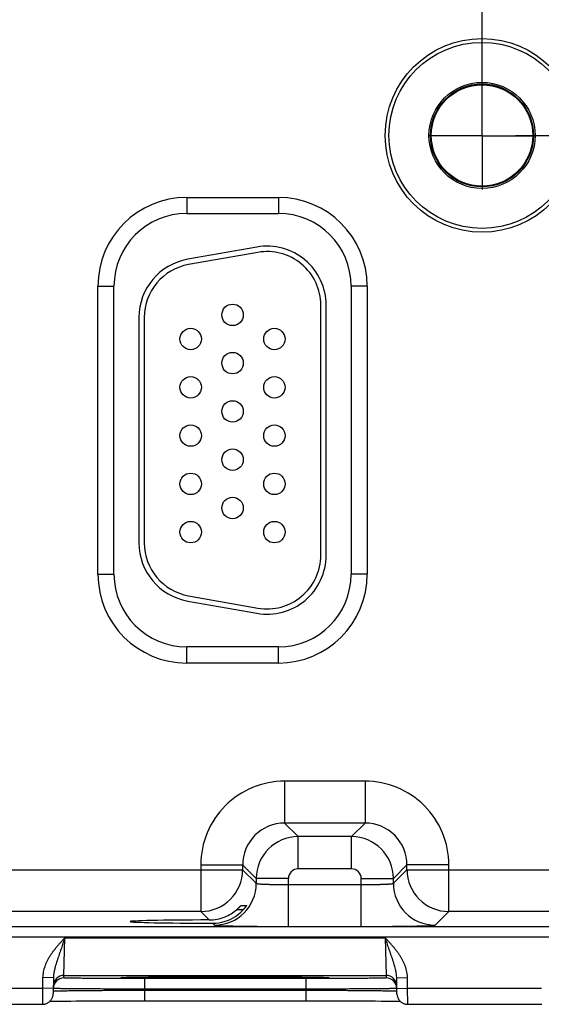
# Model space of a CAD drawing. Header units: inches. Extents: x 0 to 34, y 0 to 22.
# Tile 25 of 78: x 12 to 12.9, y 13.2 to 15.1. Entities that reach past the tile are written whole.
import ezdxf

# ---------------------------------------------------------------- set-up
doc = ezdxf.new("R2010")
doc.units = ezdxf.units.IN
doc.header["$LTSCALE"] = 1.87
doc.header["$MEASUREMENT"] = 0
doc.linetypes.add('CENTER', pattern=[0.6, 0.375, -0.075, 0.075, -0.075])
doc.layers.get('0').update_dxf_attribs({"linetype": 'CONTINUOUS'})
doc.layers.add('02___PRT_ALL_AXES', color=7, linetype='CONTINUOUS')
doc.layers.add('DIMENSIONS', color=7, linetype='CONTINUOUS')
doc.styles.get("Standard").update_dxf_attribs({"font": 'txt', "width": 0.8})
doc.dimstyles.new('DIMSTYLE_1', dxfattribs={"dimtxt": 0.15625, "dimasz": 0.1875, "dimexe": 0.125, "dimexo": 0.0625, "dimgap": 0.09, "dimtad": 0, "dimtih": 1, "dimtoh": 1, "dimzin": 4, "dimdsep": 46, "dimtxsty": 'STANDARD', "dimblk": 'CLOSED', "dimblk1": 'CLOSED', "dimblk2": 'CLOSED', "dimcen": 0.09, "dimadec": 0, "dimazin": 0, "dimtfac": 1, "dimtofl": 0, "dimtmove": 0, "dimatfit": 3, "dimldrblk": 'CLOSED', "dimfxl": 1, "dimtolj": 1, "dimtzin": 4, "dimarcsym": 0})

# ---------------------------------------------------------------- blocks, each defined once
blk = doc.blocks.new('*D3')
at = {"layer": 'DIMENSIONS', "color": 2, "linetype": 'CONTINUOUS'}
blk.add_line((12.8365, 14.9001), (12.8365, 17.3582), dxfattribs=at)
at = {"layer": 'DIMENSIONS', "color": 2, "linetype": 'CONTINUOUS', "insert": (12.7584, 17.4363), "char_height": 0.15625, "width": 1.53125, "attachment_point": 1, "rotation": 90, "line_spacing_factor": 0.9}
blk.add_mtext('5.81{\\Ftxt.shx;\\W1.000000;\\H0.156250; }[147,6]', dxfattribs=at)
blk = doc.blocks.new('_CLOSED')
at = {"color": 0, "linetype": 'BYBLOCK'}
for p, q in [((0, 0), (-1, 0.1667)), ((-1, 0.1667), (-1, -0.1667)), ((-1, -0.1667), (0, 0)), ((-1, 0), (0, 0))]:
    blk.add_line(p, q, dxfattribs=at)
blk = doc.blocks.new('*D18')
at = {"layer": 'DIMENSIONS', "color": 2, "linetype": 'CONTINUOUS'}
blk.add_line((12.899, 14.8376), (14.8719, 14.8376), dxfattribs=at)
at = {"layer": 'DIMENSIONS', "color": 2, "linetype": 'CONTINUOUS', "insert": (14.95, 14.9157), "char_height": 0.15625, "width": 1.40625, "attachment_point": 1, "rotation": 0, "line_spacing_factor": 0.9}
blk.add_mtext('1.83{\\Ftxt.shx;\\W1.000000;\\H0.156250; }[46,6]', dxfattribs=at)

msp = doc.modelspace()

# ---------------------------------------------------------------- linework, layer by layer
at = {"color": 7, "linetype": 'CONTINUOUS'}
for p, q in [((12.286, 14.7221), (12.457, 14.7221)), ((12.286, 14.7221), (12.286, 14.6921)), ((12.457, 14.7221), (12.457, 14.6921)), ((12.286, 14.6921), (12.457, 14.6921)), ((12.4169, 14.6294), (12.2879, 14.6067)), ((12.4186, 14.6196), (12.2896, 14.5968)), ((12.1205, 14.5566), (12.1505, 14.5566)), ((12.1205, 14.0196), (12.1205, 14.5566)), ((12.1505, 14.0196), (12.1505, 14.5566)), ((12.6225, 14.5566), (12.5925, 14.5566)), ((12.5925, 14.5566), (12.5925, 14.0196)), ((12.6225, 14.5566), (12.6225, 14.0196)), ((12.536, 14.0551), (12.536, 14.5211)), ((12.546, 14.0551), (12.546, 14.5211)), ((12.197, 14.4984), (12.197, 14.0779)), ((12.207, 14.4984), (12.207, 14.0779)), ((12.1205, 14.0196), (12.1505, 14.0196)), ((12.6225, 14.0196), (12.5925, 14.0196)), ((12.2879, 13.9695), (12.4169, 13.9468)), ((12.2896, 13.9794), (12.4186, 13.9566)), ((12.457, 13.8841), (12.286, 13.8841)), ((12.286, 13.8541), (12.286, 13.8841)), ((12.457, 13.8541), (12.457, 13.8841)), ((12.457, 13.8541), (12.286, 13.8541)), ((12.6186, 13.6337), (12.4683, 13.6337)), ((12.4683, 13.6337), (12.4683, 13.5558)), ((12.6186, 13.6337), (12.6186, 13.5558)), ((12.6186, 13.5558), (12.4683, 13.5558)), ((12.4683, 13.5558), (12.4937, 13.5304)), ((12.6186, 13.5558), (12.5933, 13.5304)), ((12.5933, 13.5304), (12.4937, 13.5304)), ((12.4937, 13.4704), (12.4937, 13.5304)), ((12.5933, 13.4704), (12.5933, 13.5304)), ((12.3124, 13.4778), (12.3903, 13.4778)), ((12.3124, 13.4778), (12.3124, 13.3908)), ((12.3903, 13.4778), (12.4157, 13.4524)), ((12.3903, 13.4778), (12.3903, 13.4687)), ((12.6966, 13.4778), (12.6713, 13.4524)), ((12.7746, 13.4778), (12.6966, 13.4778)), ((12.6966, 13.4687), (12.6966, 13.4778)), ((12.7746, 13.3908), (12.7746, 13.4778)), ((11.7666, 13.4687), (12.3903, 13.4687)), ((12.3903, 13.4687), (12.4157, 13.4434)), ((12.5933, 13.4704), (12.4937, 13.4704)), ((12.6713, 13.4434), (12.6966, 13.4687)), ((12.6966, 13.4687), (13.3203, 13.4687)), ((12.4757, 13.4524), (12.4157, 13.4524)), ((12.4157, 13.4524), (12.4157, 13.4434)), ((12.4757, 13.363), (12.4757, 13.4524)), ((12.4757, 13.441), (12.6113, 13.441)), ((12.6113, 13.4524), (12.6713, 13.4524)), ((12.6113, 13.363), (12.6113, 13.4524)), ((12.6713, 13.4434), (12.6713, 13.4524)), ((12.3871, 13.402), (12.3974, 13.402)), ((12.3124, 13.3908), (11.8446, 13.3908)), ((12.3124, 13.3908), (12.328, 13.3752)), ((12.3914, 13.3942), (12.3791, 13.3942)), ((12.7493, 13.3654), (12.7746, 13.3908)), ((13.2424, 13.3908), (12.7746, 13.3908)), ((10.066, 13.3629), (13.7362, 13.3629)), ((12.3341, 13.369), (12.3377, 13.3654)), ((12.4757, 13.363), (12.6113, 13.363)), ((10.066, 13.3439), (13.7362, 13.3439)), ((12.0573, 13.2718), (12.0588, 13.3418)), ((12.0588, 13.3418), (12.6562, 13.3418)), ((12.6562, 13.3418), (12.6577, 13.2718)), ((12.0572, 13.2671), (12.0573, 13.2718)), ((12.0573, 13.2718), (12.6577, 13.2718)), ((12.6577, 13.2718), (12.6578, 13.2671)), ((12.0175, 13.2676), (12.0172, 13.2479)), ((12.0375, 13.2673), (12.0175, 13.2676)), ((12.0375, 13.2673), (12.037, 13.2375)), ((12.1661, 13.2679), (12.1661, 13.2679)), ((12.1661, 13.2679), (12.1663, 13.2679)), ((12.1663, 13.2679), (12.1665, 13.2679)), ((12.1665, 13.2679), (12.1668, 13.2679)), ((12.1668, 13.2679), (12.1671, 13.2679)), ((12.1671, 13.2679), (12.1676, 13.2679)), ((12.1676, 13.2679), (12.1683, 13.268)), ((12.1683, 13.268), (12.1695, 13.268)), ((12.1695, 13.268), (12.1708, 13.2681)), ((12.1708, 13.2681), (12.173, 13.2681)), ((12.173, 13.2681), (12.1761, 13.2682)), ((12.1761, 13.2682), (12.1793, 13.2683)), ((12.1793, 13.2683), (12.1832, 13.2684)), ((12.1832, 13.2684), (12.1881, 13.2684)), ((12.1881, 13.2684), (12.194, 13.2685)), ((12.194, 13.2685), (12.2011, 13.2686)), ((12.2011, 13.2686), (12.2072, 13.2687)), ((12.5079, 13.2658), (12.2071, 13.2658)), ((12.2071, 13.2658), (12.2071, 13.2461)), ((12.2072, 13.2687), (12.2143, 13.2688)), ((12.2143, 13.2688), (12.2224, 13.2688)), ((12.2224, 13.2688), (12.2322, 13.2689)), ((12.2322, 13.2689), (12.2445, 13.269)), ((12.2445, 13.269), (12.2545, 13.2691)), ((12.2545, 13.2691), (12.2658, 13.2691)), ((12.2658, 13.2691), (12.2781, 13.2692)), ((12.2781, 13.2692), (12.2908, 13.2692)), ((12.2908, 13.2692), (12.3038, 13.2692)), ((12.3038, 13.2692), (12.317, 13.2693)), ((12.317, 13.2693), (12.3305, 13.2693)), ((12.3305, 13.2693), (12.3441, 13.2693)), ((12.3441, 13.2693), (12.3575, 13.2693)), ((12.3575, 13.2693), (12.3709, 13.2693)), ((12.3709, 13.2693), (12.3845, 13.2693)), ((12.3845, 13.2693), (12.398, 13.2693)), ((12.398, 13.2693), (12.4112, 13.2692)), ((12.4112, 13.2692), (12.4242, 13.2692)), ((12.4242, 13.2692), (12.4369, 13.2692)), ((12.4369, 13.2692), (12.4491, 13.2691)), ((12.4491, 13.2691), (12.4609, 13.2691)), ((12.4609, 13.2691), (12.4722, 13.269)), ((12.4722, 13.269), (12.482, 13.2689)), ((12.482, 13.2689), (12.4904, 13.2689)), ((12.4904, 13.2689), (12.5008, 13.2688)), ((12.5008, 13.2688), (12.5092, 13.2687)), ((12.5079, 13.2658), (12.5079, 13.2461)), ((12.5092, 13.2687), (12.5161, 13.2686)), ((12.5161, 13.2686), (12.5218, 13.2685)), ((12.5218, 13.2685), (12.5266, 13.2684)), ((12.5266, 13.2684), (12.5318, 13.2684)), ((12.5318, 13.2684), (12.5359, 13.2683)), ((12.5359, 13.2683), (12.5393, 13.2682)), ((12.5393, 13.2682), (12.542, 13.2681)), ((12.542, 13.2681), (12.5441, 13.2681)), ((12.5441, 13.2681), (12.5458, 13.268)), ((12.5458, 13.268), (12.5467, 13.268)), ((12.5467, 13.268), (12.5475, 13.2679)), ((12.5475, 13.2679), (12.5479, 13.2679)), ((12.5484, 13.2679), (12.5486, 13.2679)), ((12.5486, 13.2679), (12.5488, 13.2679)), ((12.6775, 13.2673), (12.6975, 13.2676)), ((12.678, 13.2375), (12.6775, 13.2673)), ((12.6978, 13.2479), (12.6975, 13.2676)), ((11.7678, 13.2479), (12.0172, 13.2479)), ((12.0172, 13.2479), (12.017, 13.2179)), ((12.0372, 13.2475), (12.0172, 13.2479)), ((12.0371, 13.2425), (12.0372, 13.2426)), ((12.0373, 13.2474), (12.0372, 13.2474)), ((12.5079, 13.2461), (12.2071, 13.2461)), ((12.2071, 13.2442), (12.2071, 13.2461)), ((12.2071, 13.2442), (12.5079, 13.2442)), ((12.2071, 13.2442), (12.2071, 13.2246)), ((12.5079, 13.2442), (12.5079, 13.2461)), ((12.5079, 13.2442), (12.5079, 13.2246)), ((12.6778, 13.2474), (12.6777, 13.2474)), ((12.6778, 13.2475), (12.6978, 13.2479)), ((12.6778, 13.2426), (12.6779, 13.2425)), ((12.6978, 13.2479), (12.9472, 13.2479)), ((12.698, 13.2179), (12.6978, 13.2479)), ((11.768, 13.2179), (12.017, 13.2179)), ((12.0309, 13.2235), (12.0342, 13.2236)), ((12.0342, 13.2236), (12.0386, 13.2237)), ((12.0386, 13.2237), (12.043, 13.2237)), ((12.043, 13.2237), (12.0482, 13.2238)), ((12.0482, 13.2238), (12.0544, 13.2239)), ((12.0544, 13.2239), (12.0615, 13.224)), ((12.0615, 13.224), (12.07, 13.224)), ((12.07, 13.224), (12.0801, 13.2241)), ((12.0801, 13.2241), (12.0889, 13.2242)), ((12.0889, 13.2242), (12.0989, 13.2243)), ((12.0989, 13.2243), (12.1105, 13.2243)), ((12.1105, 13.2243), (12.1242, 13.2244)), ((12.1242, 13.2244), (12.135, 13.2244)), ((12.135, 13.2244), (12.1474, 13.2245)), ((12.1474, 13.2245), (12.1606, 13.2245)), ((12.1606, 13.2245), (12.1737, 13.2245)), ((12.1737, 13.2245), (12.1871, 13.2245)), ((12.1871, 13.2245), (12.2006, 13.2246)), ((12.2006, 13.2246), (12.5079, 13.2246)), ((12.5079, 13.2246), (12.5211, 13.2245)), ((12.5211, 13.2245), (12.5345, 13.2245)), ((12.5345, 13.2245), (12.5478, 13.2245)), ((12.5478, 13.2245), (12.5608, 13.2245)), ((12.5608, 13.2245), (12.5736, 13.2244)), ((12.5736, 13.2244), (12.5861, 13.2244)), ((12.5861, 13.2244), (12.5981, 13.2244)), ((12.5981, 13.2244), (12.6098, 13.2243)), ((12.6098, 13.2243), (12.6205, 13.2242)), ((12.6205, 13.2242), (12.63, 13.2242)), ((12.63, 13.2242), (12.6381, 13.2241)), ((12.6381, 13.2241), (12.6487, 13.224)), ((12.6487, 13.224), (12.6576, 13.2239)), ((12.6576, 13.2239), (12.6649, 13.2238)), ((12.6649, 13.2238), (12.6708, 13.2237)), ((12.6708, 13.2237), (12.6756, 13.2237)), ((12.6756, 13.2237), (12.6797, 13.2236)), ((12.6797, 13.2236), (12.683, 13.2235)), ((12.683, 13.2235), (12.6841, 13.2235)), ((12.698, 13.2179), (12.947, 13.2179))]:
    msp.add_line(p, q, dxfattribs=at)
for points in [[(12.166, 13.2678), (12.166, 13.2678), (12.166, 13.2678), (12.1661, 13.2679)], [(12.5479, 13.2679), (12.5483, 13.2679), (12.5484, 13.2679)], [(12.5488, 13.2679), (12.5489, 13.2679), (12.5489, 13.2678), (12.549, 13.2678)], [(12.017, 13.2179), (12.0177, 13.2179), (12.0189, 13.218), (12.0201, 13.2181), (12.0213, 13.2183), (12.0225, 13.2186), (12.0236, 13.219), (12.0248, 13.2194), (12.0259, 13.2199), (12.0269, 13.2205), (12.028, 13.2211), (12.029, 13.2218), (12.0299, 13.2226), (12.0308, 13.2234), (12.0317, 13.2243), (12.0325, 13.2252), (12.0332, 13.2262), (12.0339, 13.2272), (12.0345, 13.2282), (12.0351, 13.2293), (12.0356, 13.2304), (12.036, 13.2316), (12.0363, 13.2327), (12.0366, 13.2339), (12.0368, 13.2351), (12.0369, 13.2363), (12.037, 13.2375)], [(12.678, 13.2375), (12.678, 13.2363), (12.6782, 13.2351), (12.6784, 13.2339), (12.6787, 13.2327), (12.679, 13.2316), (12.6794, 13.2304), (12.6799, 13.2293), (12.6805, 13.2282), (12.6811, 13.2272), (12.6818, 13.2262), (12.6825, 13.2252), (12.6833, 13.2243), (12.6842, 13.2234), (12.6851, 13.2226), (12.686, 13.2218), (12.687, 13.2211), (12.6881, 13.2205), (12.6891, 13.2199), (12.6902, 13.2194), (12.6914, 13.219), (12.6925, 13.2186), (12.6937, 13.2183), (12.6949, 13.2181), (12.6961, 13.218), (12.6973, 13.2179), (12.698, 13.2179)], [(12.947, 13.2179), (12.9477, 13.2179)]]:
    msp.add_lwpolyline(points, dxfattribs=at)
for centre, radius in [((12.8365, 14.8376), 0.1805), ((12.8365, 14.8376), 0.1734), ((12.8365, 14.8376), 0.0989), ((12.8365, 14.8376), 0.096), ((12.8365, 14.8376), 0.0945), ((12.3715, 14.5031), 0.02), ((12.2935, 14.4581), 0.02), ((12.4495, 14.4581), 0.02), ((12.3715, 14.4131), 0.02), ((12.2935, 14.3681), 0.02), ((12.4495, 14.3681), 0.02), ((12.3715, 14.3231), 0.02), ((12.2935, 14.2781), 0.02), ((12.4495, 14.2781), 0.02), ((12.3715, 14.2331), 0.02), ((12.2935, 14.1881), 0.02), ((12.4495, 14.1881), 0.02), ((12.3715, 14.1431), 0.02), ((12.2935, 14.0981), 0.02), ((12.4495, 14.0981), 0.02)]:
    msp.add_circle(centre, radius, dxfattribs=at)
for centre, radius, start, end in [((12.286, 14.5566), 0.1655, 90, 180), ((12.457, 14.5566), 0.1655, 0, 90), ((12.286, 14.5566), 0.1355, 90, 180), ((12.457, 14.5566), 0.1355, 0, 90), ((12.436, 14.5211), 0.11, 0, 100), ((12.436, 14.5211), 0.1, 0, 100), ((12.307, 14.4984), 0.11, 100, 180), ((12.307, 14.4984), 0.1, 100, 180), ((12.307, 14.0779), 0.11, 180, 260), ((12.307, 14.0779), 0.1, 180, 260), ((12.436, 14.0551), 0.11, 260, 360), ((12.436, 14.0551), 0.1, 260, 360), ((12.286, 14.0196), 0.1655, 180, 270), ((12.286, 14.0196), 0.1355, 180, 270), ((12.457, 14.0196), 0.1655, 270, 360), ((12.457, 14.0196), 0.1355, 270, 360), ((12.4683, 13.4778), 0.156, 89.9963, 180.0037), ((12.6187, 13.4778), 0.156, 359.9963, 90.0037), ((12.4683, 13.4778), 0.0779, 89.9712, 180.0288), ((12.6187, 13.4778), 0.0779, 359.9712, 90.0288), ((12.4937, 13.4524), 0.078, 90.0153, 179.9847), ((12.5933, 13.4524), 0.078, 0.0153, 89.9847), ((12.3123, 13.4688), 0.078, 270.0209, 359.9791), ((12.4937, 13.4524), 0.018, 89.9962, 180.0037), ((12.5933, 13.4524), 0.018, 359.9962, 90.0037), ((12.7747, 13.4688), 0.078, 180.0209, 269.9791), ((12.3377, 13.4434), 0.078, 270.0209, 359.9791), ((12.7493, 13.4434), 0.078, 180.0209, 269.9791), ((12.3277, 13.4537), 0.0786, 270.1847, 292.2821), ((12.3277, 13.4538), 0.0786, 292.2666, 310.7845), ((12.3343, 13.4464), 0.0774, 287.4724, 316.8221), ((12.3343, 13.4465), 0.0774, 269.8558, 287.4495), ((12.0573, 13.2518), 0.02, 89.9987, 178.9988), ((12.6577, 13.2518), 0.02, 1.0012, 90.0013), ((12.0572, 13.2471), 0.02, 89.9987, 178.7553), ((12.1706, 13.1872), 0.0808, 93.1152, 93.2829), ((12.5443, 13.1852), 0.0828, 86.7202, 86.8828), ((12.6578, 13.2471), 0.02, 1.2447, 90.0013), ((12.0572, 13.2471), 0.02, 178.7564, 179), ((12.6578, 13.2471), 0.02, 1, 1.2436)]:
    msp.add_arc(centre, radius, start, end, dxfattribs=at)
msp.add_ellipse((12.3575, 13.3721), major_axis=(0.1771, 0), ratio=0.017455, start_param=1.73829, end_param=4.579802, dxfattribs=at)
for points, knots in [([(12.4157, 13.4434), (12.4157, 13.4433), (12.4158, 13.4433), (12.4158, 13.4433), (12.4158, 13.4433), (12.4159, 13.4432), (12.416, 13.4432), (12.4161, 13.4431), (12.4163, 13.4431), (12.4165, 13.443), (12.4168, 13.443), (12.4171, 13.4429), (12.4174, 13.4428), (12.4179, 13.4428), (12.4186, 13.4427), (12.4195, 13.4426), (12.4206, 13.4425), (12.4218, 13.4424), (12.4232, 13.4422), (12.4246, 13.4421), (12.4268, 13.442), (12.4298, 13.4419), (12.4338, 13.4417), (12.4373, 13.4416), (12.4403, 13.4415), (12.4436, 13.4414), (12.4478, 13.4413), (12.4531, 13.4412), (12.4585, 13.4411), (12.4642, 13.441), (12.4699, 13.441), (12.4738, 13.441), (12.4757, 13.441)], [0, 0, 0, 0, 0.001207, 0.001962, 0.002834, 0.003831, 0.004957, 0.007611, 0.010816, 0.014578, 0.018902, 0.023789, 0.02924, 0.035253, 0.048956, 0.064876, 0.08298, 0.10323, 0.12558, 0.149981, 0.176376, 0.234901, 0.300614, 0.372902, 0.411302, 0.451089, 0.534442, 0.622179, 0.713474, 0.807469, 0.903279, 1, 1, 1, 1]), ([(12.6113, 13.441), (12.6132, 13.441), (12.6171, 13.441), (12.6228, 13.441), (12.6285, 13.4411), (12.6339, 13.4412), (12.6392, 13.4413), (12.6434, 13.4414), (12.6467, 13.4415), (12.6497, 13.4416), (12.6532, 13.4417), (12.6571, 13.4419), (12.6602, 13.442), (12.6623, 13.4421), (12.6638, 13.4422), (12.6652, 13.4424), (12.6664, 13.4425), (12.6674, 13.4426), (12.6684, 13.4427), (12.6691, 13.4428), (12.6696, 13.4428), (12.6699, 13.4429), (12.6702, 13.443), (12.6705, 13.443), (12.6707, 13.4431), (12.6709, 13.4431), (12.671, 13.4432), (12.6711, 13.4432), (12.6711, 13.4433), (12.6712, 13.4433), (12.6712, 13.4433), (12.6713, 13.4433), (12.6713, 13.4434)], [0, 0, 0, 0, 0.096721, 0.192531, 0.286526, 0.377821, 0.465558, 0.548911, 0.588698, 0.627098, 0.699386, 0.765099, 0.823624, 0.850019, 0.87442, 0.89677, 0.91702, 0.935124, 0.951044, 0.964747, 0.97076, 0.976211, 0.981098, 0.985422, 0.989184, 0.992389, 0.995043, 0.996169, 0.997166, 0.998038, 0.998793, 1, 1, 1, 1]), ([(12.3791, 13.3942), (12.3795, 13.3947), (12.3803, 13.3953), (12.3812, 13.3962), (12.3819, 13.3968), (12.3825, 13.3974), (12.3832, 13.398), (12.3838, 13.3986), (12.3844, 13.3992), (12.3849, 13.3998), (12.3853, 13.4002), (12.3856, 13.4005), (12.3859, 13.4007), (12.3861, 13.401), (12.3863, 13.4012), (12.3864, 13.4013), (12.3866, 13.4015), (12.3867, 13.4016), (12.3868, 13.4017), (12.3869, 13.4018), (12.3869, 13.4019), (12.387, 13.4019), (12.387, 13.4019), (12.387, 13.4019), (12.3871, 13.402), (12.3871, 13.402), (12.3871, 13.402), (12.3871, 13.402), (12.3871, 13.402)], [0, 0, 0, 0, 0.173386, 0.258564, 0.342266, 0.424088, 0.503565, 0.580166, 0.653275, 0.722177, 0.786042, 0.81579, 0.843905, 0.870245, 0.894656, 0.916976, 0.937034, 0.954652, 0.969646, 0.976103, 0.981836, 0.986824, 0.991045, 0.994481, 0.997117, 0.998946, 0.999564, 1, 1, 1, 1]), ([(12.3974, 13.402), (12.3974, 13.402), (12.3974, 13.402), (12.3974, 13.402), (12.3974, 13.402), (12.3974, 13.402), (12.3974, 13.402), (12.3974, 13.4019), (12.3974, 13.4019), (12.3974, 13.4019), (12.3973, 13.4019), (12.3973, 13.4019), (12.3973, 13.4018), (12.3973, 13.4018), (12.3972, 13.4017), (12.3972, 13.4016), (12.3972, 13.4016), (12.3971, 13.4015), (12.397, 13.4013), (12.3968, 13.4011), (12.3966, 13.4007), (12.3962, 13.4002), (12.3959, 13.3997), (12.3954, 13.3991), (12.3949, 13.3984), (12.3944, 13.3978), (12.3939, 13.3971), (12.3933, 13.3964), (12.3927, 13.3957), (12.3918, 13.3947), (12.3912, 13.394), (12.3907, 13.3935)], [0, 0, 0, 0, 0.000303, 0.000605, 0.001019, 0.001592, 0.002342, 0.003275, 0.004395, 0.005701, 0.00887, 0.012775, 0.017404, 0.022743, 0.028778, 0.035491, 0.042867, 0.050889, 0.068805, 0.089102, 0.136306, 0.191455, 0.253565, 0.321727, 0.395112, 0.472966, 0.554606, 0.639419, 0.726847, 0.816388, 1, 1, 1, 1]), ([(12.3377, 13.3654), (12.3377, 13.3654), (12.3377, 13.3654), (12.3378, 13.3653), (12.3378, 13.3653), (12.3379, 13.3653), (12.338, 13.3653), (12.3381, 13.3652), (12.3383, 13.3652), (12.3386, 13.3651), (12.3391, 13.3651), (12.3396, 13.365), (12.3401, 13.365), (12.3408, 13.3649), (12.3416, 13.3649), (12.3424, 13.3648), (12.3433, 13.3647), (12.3446, 13.3647), (12.3465, 13.3646), (12.349, 13.3645), (12.3518, 13.3644), (12.3549, 13.3643), (12.3583, 13.3642), (12.3619, 13.3641), (12.3658, 13.364), (12.37, 13.3639), (12.3744, 13.3638), (12.3808, 13.3637), (12.3892, 13.3635), (12.4, 13.3634), (12.4115, 13.3633), (12.4236, 13.3632), (12.4362, 13.3631), (12.4492, 13.3631), (12.4624, 13.363), (12.4712, 13.363), (12.4757, 13.363)], [0, 0, 0, 0, 0.000163, 0.000356, 0.000838, 0.001455, 0.002212, 0.003109, 0.00415, 0.006665, 0.00976, 0.013432, 0.017681, 0.022505, 0.027903, 0.033872, 0.04041, 0.047512, 0.063391, 0.081469, 0.101707, 0.124062, 0.14848, 0.174901, 0.203262, 0.233502, 0.265548, 0.299322, 0.371734, 0.450067, 0.533574, 0.621478, 0.712943, 0.807113, 0.9031, 1, 1, 1, 1]), ([(12.6113, 13.363), (12.6157, 13.363), (12.6246, 13.363), (12.6378, 13.3631), (12.6508, 13.3631), (12.6634, 13.3632), (12.6755, 13.3633), (12.687, 13.3634), (12.6977, 13.3635), (12.7062, 13.3637), (12.7126, 13.3638), (12.717, 13.3639), (12.7212, 13.364), (12.7251, 13.3641), (12.7287, 13.3642), (12.7321, 13.3643), (12.7352, 13.3644), (12.738, 13.3645), (12.7405, 13.3646), (12.7423, 13.3647), (12.7437, 13.3647), (12.7446, 13.3648), (12.7454, 13.3649), (12.7462, 13.3649), (12.7468, 13.365), (12.7474, 13.365), (12.7479, 13.3651), (12.7483, 13.3651), (12.7486, 13.3652), (12.7488, 13.3652), (12.749, 13.3653), (12.7491, 13.3653), (12.7492, 13.3653), (12.7492, 13.3653), (12.7492, 13.3654), (12.7492, 13.3654), (12.7493, 13.3654)], [0, 0, 0, 0, 0.0969, 0.192887, 0.287057, 0.378522, 0.466426, 0.549933, 0.628266, 0.700678, 0.734452, 0.766498, 0.796738, 0.825099, 0.85152, 0.875938, 0.898293, 0.918531, 0.936609, 0.952488, 0.95959, 0.966128, 0.972097, 0.977495, 0.982319, 0.986568, 0.99024, 0.993335, 0.99585, 0.996891, 0.997788, 0.998545, 0.999162, 0.999644, 0.999837, 1, 1, 1, 1]), ([(12.0588, 13.3418), (12.0576, 13.3404), (12.0557, 13.3384), (12.0533, 13.3358), (12.0509, 13.3331), (12.0478, 13.3297), (12.0443, 13.3256), (12.0408, 13.3214), (12.0375, 13.3172), (12.0348, 13.3135), (12.0328, 13.3105), (12.0313, 13.3083), (12.0298, 13.306), (12.0284, 13.3036), (12.0271, 13.3013), (12.0259, 13.2988), (12.0247, 13.2964), (12.0236, 13.2939), (12.0225, 13.2914), (12.0212, 13.288), (12.0199, 13.2837), (12.0186, 13.2784), (12.0178, 13.2731), (12.0176, 13.2694), (12.0175, 13.2676)], [0, 0, 0, 0, 0.062502, 0.093753, 0.125005, 0.187507, 0.25001, 0.312513, 0.375016, 0.437518, 0.46877, 0.500023, 0.531275, 0.562527, 0.59378, 0.625032, 0.656284, 0.687536, 0.718788, 0.75004, 0.812534, 0.875025, 0.937514, 1, 1, 1, 1]), ([(12.0588, 13.3418), (12.0583, 13.3402), (12.0572, 13.337), (12.0556, 13.3322), (12.054, 13.3275), (12.0524, 13.3227), (12.0508, 13.318), (12.0492, 13.3134), (12.0476, 13.3088), (12.0463, 13.3049), (12.0453, 13.3019), (12.0446, 13.2996), (12.0438, 13.2973), (12.0431, 13.295), (12.0424, 13.2927), (12.0417, 13.2905), (12.0411, 13.2882), (12.0405, 13.2859), (12.0399, 13.2836), (12.0394, 13.2813), (12.0389, 13.279), (12.0384, 13.2767), (12.0381, 13.2744), (12.0377, 13.2712), (12.0375, 13.2689), (12.0375, 13.2673)], [0, 0, 0, 0, 0.064934, 0.129755, 0.194354, 0.258635, 0.322517, 0.385939, 0.448866, 0.511285, 0.54231, 0.573219, 0.604018, 0.634715, 0.665319, 0.695844, 0.726302, 0.756707, 0.787075, 0.817423, 0.847767, 0.878122, 0.908508, 0.93894, 1, 1, 1, 1]), ([(12.6975, 13.2676), (12.6974, 13.2685), (12.6974, 13.2703), (12.6971, 13.274), (12.6964, 13.2784), (12.6951, 13.2837), (12.6935, 13.2889), (12.6915, 13.2939), (12.6892, 13.2989), (12.6866, 13.3036), (12.6837, 13.3083), (12.6807, 13.3128), (12.6775, 13.3172), (12.6742, 13.3214), (12.6707, 13.3256), (12.6671, 13.3297), (12.6641, 13.3331), (12.6617, 13.3358), (12.6592, 13.3384), (12.6574, 13.3404), (12.6562, 13.3418)], [0, 0, 0, 0, 0.031251, 0.062503, 0.124993, 0.187485, 0.249979, 0.312476, 0.374974, 0.437473, 0.499974, 0.562476, 0.624979, 0.687483, 0.749987, 0.81249, 0.874994, 0.906246, 0.937497, 1, 1, 1, 1]), ([(12.6775, 13.2673), (12.6774, 13.2681), (12.6774, 13.2697), (12.6771, 13.2728), (12.6767, 13.2759), (12.6761, 13.279), (12.6755, 13.2821), (12.6745, 13.2859), (12.6735, 13.2897), (12.6726, 13.2927), (12.6719, 13.295), (12.6712, 13.2973), (12.6704, 13.2996), (12.6697, 13.3019), (12.6687, 13.3049), (12.6674, 13.3088), (12.6658, 13.3134), (12.6642, 13.318), (12.6626, 13.3227), (12.661, 13.3275), (12.6594, 13.3322), (12.6578, 13.337), (12.6567, 13.3402), (12.6562, 13.3418)], [0, 0, 0, 0, 0.030581, 0.061074, 0.121881, 0.152241, 0.182584, 0.243295, 0.304158, 0.334683, 0.365287, 0.395983, 0.426782, 0.45769, 0.488715, 0.551135, 0.614062, 0.677484, 0.741365, 0.805647, 0.870246, 0.935066, 1, 1, 1, 1]), ([(12.2071, 13.2658), (12.2022, 13.2658), (12.1925, 13.2658), (12.178, 13.2658), (12.1637, 13.2658), (12.1499, 13.2659), (12.1367, 13.2659), (12.1241, 13.266), (12.1141, 13.2661), (12.1065, 13.2661), (12.1012, 13.2662), (12.0961, 13.2662), (12.0913, 13.2663), (12.0868, 13.2663), (12.0825, 13.2664), (12.0786, 13.2664), (12.075, 13.2665), (12.0717, 13.2665), (12.0687, 13.2666), (12.0664, 13.2666), (12.0648, 13.2667), (12.0636, 13.2667), (12.0626, 13.2667), (12.0617, 13.2668), (12.0608, 13.2668), (12.0601, 13.2668), (12.0594, 13.2669), (12.0588, 13.2669), (12.0583, 13.2669), (12.058, 13.267), (12.0577, 13.267), (12.0576, 13.267), (12.0575, 13.267), (12.0574, 13.267), (12.0573, 13.267), (12.0573, 13.267), (12.0572, 13.267), (12.0572, 13.2671), (12.0572, 13.2671), (12.0572, 13.2671), (12.0572, 13.2671), (12.0572, 13.2671), (12.0572, 13.2671)], [0, 0, 0, 0, 0.098017, 0.195091, 0.290285, 0.382681, 0.471394, 0.555561, 0.634378, 0.671538, 0.707078, 0.740917, 0.77297, 0.803158, 0.831411, 0.857662, 0.881847, 0.903903, 0.923783, 0.941441, 0.949423, 0.956832, 0.963664, 0.969916, 0.975584, 0.980666, 0.985158, 0.989057, 0.992361, 0.995068, 0.996198, 0.997178, 0.998009, 0.998692, 0.998978, 0.999228, 0.999441, 0.999619, 0.999761, 0.999819, 0.999869, 1, 1, 1, 1]), ([(12.3575, 13.2659), (12.3506, 13.2659), (12.3368, 13.2659), (12.3163, 13.266), (12.2963, 13.266), (12.277, 13.2661), (12.2614, 13.2662), (12.2495, 13.2662), (12.241, 13.2663), (12.2329, 13.2663), (12.2251, 13.2664), (12.2177, 13.2665), (12.2107, 13.2665), (12.2042, 13.2666), (12.198, 13.2667), (12.1924, 13.2667), (12.1872, 13.2668), (12.1825, 13.2669), (12.1783, 13.267), (12.1751, 13.2671), (12.1729, 13.2671), (12.1713, 13.2672), (12.17, 13.2672), (12.1687, 13.2672), (12.1678, 13.2673), (12.1671, 13.2673), (12.1667, 13.2673), (12.1662, 13.2674), (12.1658, 13.2674), (12.1655, 13.2674), (12.1651, 13.2674), (12.1649, 13.2674), (12.1646, 13.2675), (12.1644, 13.2675), (12.1643, 13.2675), (12.1642, 13.2675), (12.1641, 13.2675), (12.164, 13.2675), (12.164, 13.2676), (12.1639, 13.2676), (12.1639, 13.2676), (12.1638, 13.2676), (12.1638, 13.2676), (12.1638, 13.2676), (12.1638, 13.2676), (12.1638, 13.2676), (12.1638, 13.2676), (12.1638, 13.2676), (12.1638, 13.2676), (12.1638, 13.2676), (12.1638, 13.2677), (12.1638, 13.2677), (12.1639, 13.2677), (12.1639, 13.2677), (12.164, 13.2677), (12.164, 13.2677), (12.1641, 13.2677), (12.1643, 13.2677), (12.1645, 13.2678), (12.1647, 13.2678), (12.165, 13.2678), (12.1653, 13.2678), (12.1656, 13.2679), (12.1659, 13.2679), (12.166, 13.2679)], [0, 0, 0, 0, 0.106159, 0.21109, 0.313579, 0.412439, 0.506529, 0.551441, 0.594758, 0.636354, 0.676106, 0.713903, 0.749635, 0.783195, 0.814489, 0.843429, 0.869925, 0.893904, 0.915298, 0.934044, 0.942405, 0.950084, 0.957078, 0.96338, 0.968985, 0.971526, 0.97389, 0.976078, 0.97809, 0.979925, 0.981583, 0.983064, 0.984367, 0.985494, 0.985991, 0.986444, 0.986853, 0.987218, 0.987538, 0.987815, 0.988049, 0.988239, 0.988387, 0.988496, 0.988537, 0.988571, 0.988601, 0.988631, 0.988664, 0.988703, 0.988808, 0.988952, 0.989138, 0.989367, 0.989639, 0.989956, 0.990316, 0.991168, 0.992198, 0.993404, 0.994788, 0.996349, 0.998086, 1, 1, 1, 1]), ([(12.1662, 13.2679), (12.1665, 13.2679), (12.167, 13.2679), (12.1681, 13.268), (12.1698, 13.268), (12.1721, 13.2681), (12.1747, 13.2682), (12.1777, 13.2683), (12.181, 13.2683), (12.1847, 13.2684), (12.1903, 13.2685), (12.198, 13.2686), (12.2083, 13.2687), (12.2197, 13.2688), (12.2321, 13.2689), (12.2456, 13.269), (12.2652, 13.2691), (12.2912, 13.2692), (12.3238, 13.2693), (12.3462, 13.2693), (12.3575, 13.2693)], [0, 0, 0, 0, 0.003782, 0.008049, 0.018029, 0.029917, 0.04369, 0.059325, 0.076792, 0.096055, 0.117075, 0.164229, 0.217884, 0.277627, 0.342989, 0.413465, 0.488504, 0.64991, 0.822193, 1, 1, 1, 1]), ([(12.3575, 13.2693), (12.3688, 13.2693), (12.3912, 13.2693), (12.4238, 13.2692), (12.4498, 13.2691), (12.4694, 13.269), (12.4828, 13.2689), (12.4953, 13.2688), (12.5067, 13.2687), (12.5169, 13.2686), (12.5247, 13.2685), (12.5303, 13.2684), (12.534, 13.2683), (12.5373, 13.2683), (12.5403, 13.2682), (12.5429, 13.2681), (12.5452, 13.268), (12.5469, 13.268), (12.548, 13.2679), (12.5485, 13.2679), (12.5488, 13.2679)], [0, 0, 0, 0, 0.177808, 0.350092, 0.511499, 0.586539, 0.657015, 0.722377, 0.78212, 0.835774, 0.882928, 0.903948, 0.923209, 0.940677, 0.956312, 0.970085, 0.981972, 0.991951, 0.996218, 1, 1, 1, 1]), ([(12.549, 13.2679), (12.5491, 13.2679), (12.5494, 13.2679), (12.5497, 13.2678), (12.55, 13.2678), (12.5503, 13.2678), (12.5505, 13.2678), (12.5507, 13.2677), (12.5509, 13.2677), (12.551, 13.2677), (12.551, 13.2677), (12.5511, 13.2677), (12.5511, 13.2677), (12.5511, 13.2677), (12.5512, 13.2677), (12.5512, 13.2676), (12.5512, 13.2676), (12.5512, 13.2676), (12.5512, 13.2676), (12.5512, 13.2676), (12.5512, 13.2676), (12.5512, 13.2676), (12.5512, 13.2676), (12.5511, 13.2676), (12.5511, 13.2676), (12.5511, 13.2676), (12.551, 13.2676), (12.5509, 13.2675), (12.5509, 13.2675), (12.5508, 13.2675), (12.5507, 13.2675), (12.5506, 13.2675), (12.5504, 13.2675), (12.5501, 13.2674), (12.5498, 13.2674), (12.5495, 13.2674), (12.5492, 13.2674), (12.5488, 13.2674), (12.5483, 13.2673), (12.5479, 13.2673), (12.5472, 13.2673), (12.5462, 13.2672), (12.545, 13.2672), (12.5436, 13.2672), (12.5421, 13.2671), (12.5399, 13.2671), (12.5367, 13.267), (12.5325, 13.2669), (12.5278, 13.2668), (12.5226, 13.2667), (12.517, 13.2667), (12.5108, 13.2666), (12.5043, 13.2665), (12.4973, 13.2665), (12.4899, 13.2664), (12.4821, 13.2663), (12.4739, 13.2663), (12.4655, 13.2662), (12.4536, 13.2662), (12.438, 13.2661), (12.4187, 13.266), (12.3987, 13.266), (12.3782, 13.2659), (12.3644, 13.2659), (12.3575, 13.2659)], [0, 0, 0, 0, 0.001915, 0.003652, 0.005213, 0.006597, 0.007804, 0.008834, 0.009687, 0.010047, 0.010363, 0.010636, 0.010865, 0.011052, 0.011196, 0.011301, 0.011341, 0.011374, 0.011403, 0.011433, 0.011467, 0.011508, 0.011616, 0.011764, 0.011955, 0.012188, 0.012465, 0.012785, 0.01315, 0.013558, 0.014011, 0.014508, 0.015635, 0.016938, 0.018419, 0.020077, 0.021911, 0.023922, 0.02611, 0.028473, 0.031013, 0.036618, 0.04292, 0.049913, 0.057592, 0.065953, 0.084696, 0.10609, 0.130069, 0.156564, 0.185502, 0.216797, 0.250357, 0.286088, 0.323885, 0.363638, 0.405234, 0.448551, 0.493464, 0.587554, 0.686416, 0.788907, 0.893839, 1, 1, 1, 1]), ([(12.6578, 13.2671), (12.6578, 13.2671), (12.6578, 13.2671), (12.6578, 13.2671), (12.6578, 13.2671), (12.6578, 13.2671), (12.6577, 13.267), (12.6577, 13.267), (12.6577, 13.267), (12.6576, 13.267), (12.6575, 13.267), (12.6574, 13.267), (12.6573, 13.267), (12.657, 13.267), (12.6567, 13.2669), (12.6562, 13.2669), (12.6556, 13.2669), (12.6549, 13.2668), (12.6541, 13.2668), (12.6533, 13.2668), (12.6524, 13.2667), (12.6513, 13.2667), (12.6502, 13.2667), (12.6486, 13.2666), (12.6463, 13.2666), (12.6433, 13.2665), (12.64, 13.2665), (12.6364, 13.2664), (12.6325, 13.2664), (12.6282, 13.2663), (12.6237, 13.2663), (12.6189, 13.2662), (12.6138, 13.2662), (12.6085, 13.2661), (12.6009, 13.2661), (12.5909, 13.266), (12.5783, 13.2659), (12.5651, 13.2659), (12.5513, 13.2658), (12.537, 13.2658), (12.5225, 13.2658), (12.5128, 13.2658), (12.5079, 13.2658)], [0, 0, 0, 0, 0.000131, 0.000181, 0.000239, 0.000381, 0.000559, 0.000772, 0.001022, 0.001308, 0.001992, 0.002823, 0.003804, 0.004933, 0.00764, 0.010943, 0.014842, 0.019334, 0.024416, 0.030084, 0.036336, 0.043168, 0.050577, 0.058558, 0.076217, 0.096098, 0.118154, 0.142337, 0.168589, 0.196842, 0.22703, 0.259083, 0.292922, 0.328463, 0.365622, 0.444439, 0.528606, 0.617319, 0.709715, 0.804909, 0.901983, 1, 1, 1, 1]), ([(12.0372, 13.2426), (12.0372, 13.2426), (12.0373, 13.2426), (12.0374, 13.2426), (12.0375, 13.2426), (12.0378, 13.2427), (12.0381, 13.2427), (12.0386, 13.2427), (12.0392, 13.2428), (12.0399, 13.2428), (12.0407, 13.2428), (12.0415, 13.2429), (12.0425, 13.2429), (12.044, 13.2429), (12.0461, 13.243), (12.0489, 13.243), (12.052, 13.2431), (12.0555, 13.2432), (12.0593, 13.2432), (12.0635, 13.2433), (12.068, 13.2434), (12.0729, 13.2434), (12.0799, 13.2435), (12.0895, 13.2436), (12.1017, 13.2437), (12.1149, 13.2438), (12.1289, 13.2439), (12.1437, 13.244), (12.159, 13.2441), (12.1748, 13.2441), (12.1909, 13.2442), (12.2017, 13.2442), (12.2071, 13.2442)], [0, 0, 0, 0, 0.00052, 0.001181, 0.001985, 0.002931, 0.005252, 0.008142, 0.011602, 0.015629, 0.02022, 0.025375, 0.031089, 0.037359, 0.051555, 0.067929, 0.086445, 0.10706, 0.129727, 0.154393, 0.181003, 0.209494, 0.239802, 0.305584, 0.377744, 0.455618, 0.538493, 0.625605, 0.716155, 0.80931, 0.904216, 1, 1, 1, 1]), ([(12.2071, 13.2461), (12.2017, 13.2461), (12.1909, 13.2462), (12.1748, 13.2462), (12.159, 13.2463), (12.1437, 13.2463), (12.129, 13.2464), (12.1149, 13.2465), (12.1017, 13.2466), (12.0895, 13.2466), (12.08, 13.2467), (12.0729, 13.2468), (12.0681, 13.2468), (12.0636, 13.2469), (12.0594, 13.2469), (12.0556, 13.247), (12.0521, 13.247), (12.0489, 13.2471), (12.0461, 13.2471), (12.0441, 13.2472), (12.0426, 13.2472), (12.0416, 13.2472), (12.0407, 13.2472), (12.04, 13.2473), (12.0393, 13.2473), (12.0387, 13.2473), (12.0382, 13.2473), (12.0379, 13.2474), (12.0376, 13.2474), (12.0375, 13.2474), (12.0374, 13.2474), (12.0373, 13.2474), (12.0373, 13.2474)], [0, 0, 0, 0, 0.095817, 0.190753, 0.283937, 0.374511, 0.461642, 0.54453, 0.622413, 0.694576, 0.760353, 0.790657, 0.819143, 0.845746, 0.870404, 0.893062, 0.913668, 0.932173, 0.948536, 0.96272, 0.968984, 0.974691, 0.979839, 0.984424, 0.988443, 0.991895, 0.994778, 0.99709, 0.998032, 0.998831, 0.999487, 1, 1, 1, 1]), ([(12.6777, 13.2474), (12.6777, 13.2474), (12.6776, 13.2474), (12.6775, 13.2474), (12.6774, 13.2474), (12.6771, 13.2474), (12.6768, 13.2473), (12.6763, 13.2473), (12.6757, 13.2473), (12.675, 13.2473), (12.6742, 13.2472), (12.6734, 13.2472), (12.6724, 13.2472), (12.6709, 13.2472), (12.6688, 13.2471), (12.6661, 13.2471), (12.6629, 13.247), (12.6594, 13.247), (12.6556, 13.2469), (12.6514, 13.2469), (12.6469, 13.2468), (12.642, 13.2468), (12.635, 13.2467), (12.6255, 13.2466), (12.6132, 13.2466), (12.6001, 13.2465), (12.586, 13.2464), (12.5713, 13.2463), (12.5559, 13.2463), (12.5402, 13.2462), (12.5241, 13.2462), (12.5133, 13.2461), (12.5079, 13.2461)], [0, 0, 0, 0, 0.000513, 0.001169, 0.001968, 0.00291, 0.005222, 0.008105, 0.011557, 0.015576, 0.020161, 0.025309, 0.031016, 0.03728, 0.051464, 0.067827, 0.086332, 0.106938, 0.129596, 0.154254, 0.180857, 0.209343, 0.239647, 0.305425, 0.377587, 0.45547, 0.538358, 0.625489, 0.716063, 0.809247, 0.904183, 1, 1, 1, 1]), ([(12.5079, 13.2442), (12.5133, 13.2442), (12.5241, 13.2442), (12.5402, 13.2441), (12.556, 13.2441), (12.5713, 13.244), (12.5861, 13.2439), (12.6001, 13.2438), (12.6133, 13.2437), (12.6255, 13.2436), (12.635, 13.2435), (12.6421, 13.2434), (12.6469, 13.2434), (12.6515, 13.2433), (12.6556, 13.2432), (12.6595, 13.2432), (12.663, 13.2431), (12.6661, 13.243), (12.6689, 13.243), (12.671, 13.2429), (12.6725, 13.2429), (12.6734, 13.2429), (12.6743, 13.2428), (12.6751, 13.2428), (12.6758, 13.2428), (12.6764, 13.2427), (12.6769, 13.2427), (12.6772, 13.2427), (12.6774, 13.2426), (12.6776, 13.2426), (12.6777, 13.2426), (12.6778, 13.2426), (12.6778, 13.2426)], [0, 0, 0, 0, 0.095784, 0.19069, 0.283845, 0.374395, 0.461507, 0.544381, 0.622256, 0.694416, 0.760198, 0.790505, 0.818997, 0.845606, 0.870273, 0.892939, 0.913555, 0.932071, 0.948445, 0.962641, 0.968911, 0.974625, 0.97978, 0.984371, 0.988398, 0.991857, 0.994748, 0.997069, 0.998015, 0.998819, 0.99948, 1, 1, 1, 1])]:
    msp.add_open_spline(points, degree=3, knots=knots, dxfattribs=at)
at = {"layer": '02___PRT_ALL_AXES', "color": 7, "linetype": 'CENTER'}
for q in [(12.8365, 14.9372), (12.7364, 14.8371), (12.9366, 14.8371), (12.8365, 14.737)]:
    msp.add_line((12.8365, 14.8371), q, dxfattribs=at)

# ---------------------------------------------------------------- dimensions: what is measured, and where the dimension line sits
at = {"layer": 'DIMENSIONS', "color": 2, "linetype": 'CONTINUOUS'}
for feature_location, offset, dtype, origin, picture, middle in [((12.8365, 14.9001), (0, 2.4581), 1, (7.0269, 14.8376), '*D3', (12.8365, 18.202)), ((12.899, 14.8376), (1.9729, 0), 0, (12.8365, 16.6714), '*D18', (15.6532, 14.8376))]:
    dim = msp.add_ordinate_dim(feature_location=feature_location, offset=offset, dtype=dtype, origin=origin, dimstyle='DIMSTYLE_1', override={"dimtad": 1, "dimtih": 0, "dimtoh": 0}, dxfattribs=at)
    dim.commit()
    dim.dimension.update_dxf_attribs({"geometry": picture, "text_midpoint": middle})

doc.saveas('drawing.dxf')
